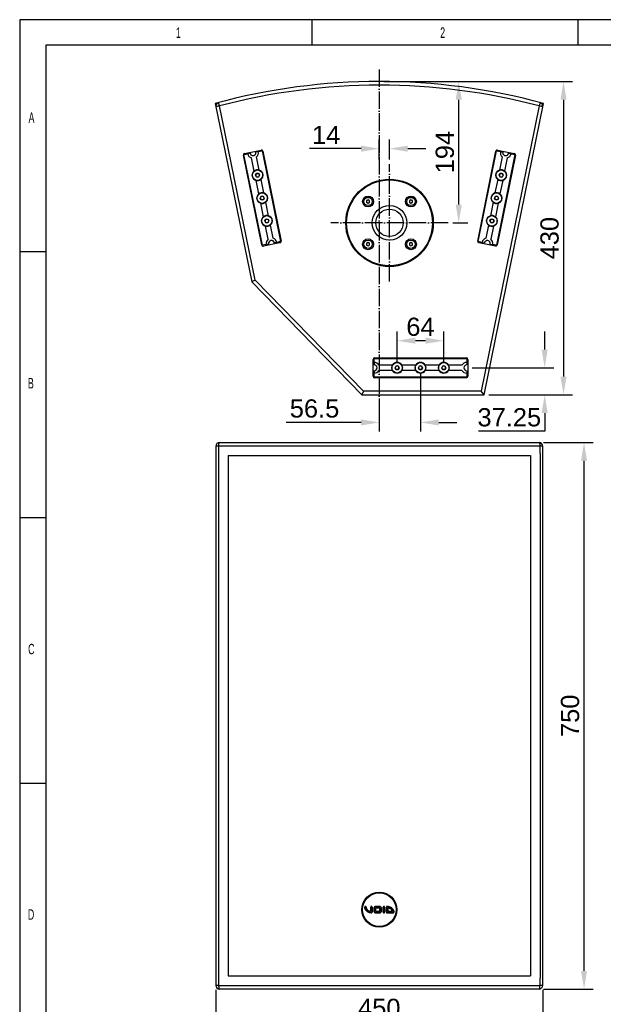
# Model space of a CAD drawing. Header units: millimetres. Extents: x 26293 to 29282, y 1612 to 3704.
# Tile 2 of 48: x 26293 to 27094, y 2353 to 3704. Entities that reach past the tile are written whole.
import ezdxf

# ---------------------------------------------------------------- set-up
doc = ezdxf.new("R2010")
doc.units = ezdxf.units.MM
doc.linetypes.add('ACAD_ISO04W100', pattern=[30, 24, -3, 0, -3])
for name, color, linetype in [('1', 7, 'Continuous'), ('2', 7, 'Continuous'), ('3', 1, 'ACAD_ISO04W100')]:
    doc.layers.add(name, color=color, linetype=linetype)
doc.styles.add('_TCW_TXTSTY_107', font='arial.ttf', dxfattribs={"width": 0.605, "height": 1.972126})
doc.styles.get("Standard").update_dxf_attribs({"font": 'arial.ttf'})
doc.dimstyles.new('ISO-25', dxfattribs={"dimscale": 10, "dimtxt": 2.5, "dimasz": 2.5, "dimexe": 1.25, "dimexo": 0.625, "dimtad": 1, "dimtoh": 1, "dimdsep": 46, "dimtxsty": 'Standard', "dimcen": 2.5, "dimadec": 1, "dimazin": 0, "dimtfac": 1, "dimtofl": 0, "dimtmove": 0, "dimatfit": 3, "dimfxl": 1, "dimarcsym": 0})

# ---------------------------------------------------------------- blocks, each defined once
blk = doc.blocks.new('*D0')
at = {"layer": '2', "color": 0, "lineweight": -2}
for p, q in [((26792.5, 3619.2), (27051.4, 3619.2)), ((27038.9, 3594.2), (27038.9, 3214.2)), ((26936.5, 3189.2), (27051.4, 3189.2))]:
    blk.add_line(p, q, dxfattribs=at)
at = {"layer": '2', "color": 0}
for points in [[(27034.8, 3594.2), (27043.1, 3594.2), (27038.9, 3619.2)], [(27034.8, 3214.2), (27043.1, 3214.2), (27038.9, 3189.2)]]:
    blk.add_solid(points, dxfattribs=at)
at = {"layer": 'Defpoints', "color": 0}
for p in [(26786.2, 3619.2), (26930.2, 3189.2), (27038.9, 3189.2)]:
    blk.add_point(p, dxfattribs=at)
at = {"layer": '2', "color": 0, "insert": (27019.9, 3404.2), "char_height": 25, "attachment_point": 5, "rotation": 90}
blk.add_mtext('430', dxfattribs=at)
blk = doc.blocks.new('*D1')
at = {"layer": '2', "color": 0, "lineweight": -2}
for p, q in [((26792.5, 3619.2), (26907.7, 3619.2)), ((26895.2, 3450.2), (26895.2, 3594.2)), ((26887, 3425.2), (26907.7, 3425.2))]:
    blk.add_line(p, q, dxfattribs=at)
at = {"layer": '2', "color": 0}
for points in [[(26891, 3594.2), (26899.4, 3594.2), (26895.2, 3619.2)], [(26891, 3450.2), (26899.4, 3450.2), (26895.2, 3425.2)]]:
    blk.add_solid(points, dxfattribs=at)
at = {"layer": 'Defpoints', "color": 0}
for p in [(26786.2, 3619.2), (26895.2, 3619.2), (26880.7, 3425.2)]:
    blk.add_point(p, dxfattribs=at)
at = {"layer": '2', "color": 0, "insert": (26876.2, 3522.2), "char_height": 25, "attachment_point": 5, "rotation": 90}
blk.add_mtext('194', dxfattribs=at)
blk = doc.blocks.new('*D2')
at = {"layer": '2', "color": 0, "lineweight": -2}
for p, q in [((26761.2, 3527), (26690.4, 3527)), ((26786.2, 3511.9), (26786.2, 3539.5)), ((26800.2, 3511.9), (26800.2, 3539.5)), ((26825.2, 3527), (26850.2, 3527))]:
    blk.add_line(p, q, dxfattribs=at)
at = {"layer": '2', "color": 0}
for points in [[(26761.2, 3531.1), (26761.2, 3522.8), (26786.2, 3527)], [(26825.2, 3531.1), (26825.2, 3522.8), (26800.2, 3527)]]:
    blk.add_solid(points, dxfattribs=at)
at = {"layer": 'Defpoints', "color": 0}
for p in [(26786.2, 3527), (26786.2, 3505.6), (26800.2, 3505.6)]:
    blk.add_point(p, dxfattribs=at)
at = {"layer": '2', "color": 0, "insert": (26713.3, 3545.8), "char_height": 25, "attachment_point": 5}
blk.add_mtext('14', dxfattribs=at)
blk = doc.blocks.new('*D3')
at = {"layer": '2', "color": 0, "lineweight": -2}
for p, q in [((26562.1, 2372.5), (26562.1, 2316.2)), ((27010.4, 2372.5), (27010.4, 2316.2)), ((26587.1, 2328.7), (26985.4, 2328.7))]:
    blk.add_line(p, q, dxfattribs=at)
at = {"layer": '2', "color": 0}
for points in [[(26587.1, 2332.9), (26587.1, 2324.5), (26562.1, 2328.7)], [(26985.4, 2332.9), (26985.4, 2324.5), (27010.4, 2328.7)]]:
    blk.add_solid(points, dxfattribs=at)
at = {"layer": 'Defpoints', "color": 0}
for p in [(26562.1, 2378.7), (27010.4, 2378.7), (27010.4, 2328.7)]:
    blk.add_point(p, dxfattribs=at)
at = {"layer": '2', "color": 0, "insert": (26786.2, 2347.7), "char_height": 25, "attachment_point": 5}
blk.add_mtext('450', dxfattribs=at)
blk = doc.blocks.new('*D4')
at = {"layer": '2', "color": 0, "lineweight": -2}
for p, q in [((27011.7, 3123.7), (27079.6, 3123.7)), ((27067.1, 2398.7), (27067.1, 3098.7)), ((27011.7, 2373.7), (27079.6, 2373.7))]:
    blk.add_line(p, q, dxfattribs=at)
at = {"layer": '2', "color": 0}
for points in [[(27062.9, 3098.7), (27071.2, 3098.7), (27067.1, 3123.7)], [(27062.9, 2398.7), (27071.2, 2398.7), (27067.1, 2373.7)]]:
    blk.add_solid(points, dxfattribs=at)
at = {"layer": 'Defpoints', "color": 0}
for p in [(27005.4, 3123.7), (27067.1, 3123.7), (27005.4, 2373.7)]:
    blk.add_point(p, dxfattribs=at)
at = {"layer": '2', "color": 0, "insert": (27048, 2748.7), "char_height": 25, "attachment_point": 5, "rotation": 90}
blk.add_mtext('750', dxfattribs=at)
blk = doc.blocks.new('*D13')
at = {"layer": '2', "color": 0, "lineweight": -2}
for p, q in [((26810.7, 3232.5), (26810.7, 3275.9)), ((26874.7, 3232.5), (26874.7, 3275.9)), ((26849.7, 3263.4), (26835.7, 3263.4))]:
    blk.add_line(p, q, dxfattribs=at)
at = {"layer": '2', "color": 0}
for points in [[(26835.7, 3267.6), (26835.7, 3259.3), (26810.7, 3263.4)], [(26849.7, 3267.6), (26849.7, 3259.3), (26874.7, 3263.4)]]:
    blk.add_solid(points, dxfattribs=at)
at = {"layer": 'Defpoints', "color": 0}
for p in [(26810.7, 3263.4), (26810.7, 3226.3), (26874.7, 3226.3)]:
    blk.add_point(p, dxfattribs=at)
at = {"layer": '2', "color": 0, "insert": (26842.7, 3282.4), "char_height": 25, "attachment_point": 5}
blk.add_mtext('64', dxfattribs=at)
blk = doc.blocks.new('*D17')
at = {"layer": '2', "color": 0, "lineweight": -2}
for p, q in [((27013.1, 3251.3), (27013.1, 3276.3)), ((26913.8, 3226.3), (27025.6, 3226.3)), ((26936.5, 3189.2), (27025.6, 3189.2)), ((27013.1, 3164.2), (27013.1, 3139.2)), ((27013.1, 3139.2), (26922.3, 3139.2))]:
    blk.add_line(p, q, dxfattribs=at)
at = {"layer": '2', "color": 0}
for points in [[(27008.9, 3251.3), (27017.3, 3251.3), (27013.1, 3226.3)], [(27008.9, 3164.2), (27017.3, 3164.2), (27013.1, 3189.2)]]:
    blk.add_solid(points, dxfattribs=at)
at = {"layer": 'Defpoints', "color": 0}
for p in [(26907.6, 3226.3), (26930.2, 3189.2), (27013.1, 3189.2)]:
    blk.add_point(p, dxfattribs=at)
at = {"layer": '2', "color": 0, "insert": (26964.6, 3158.2), "char_height": 25, "attachment_point": 5}
blk.add_mtext('37.25', dxfattribs=at)
blk = doc.blocks.new('*D18')
at = {"layer": '2', "color": 0, "lineweight": -2}
for p, q in [((26842.7, 3220), (26842.7, 3138.8)), ((26786.2, 3182.9), (26786.2, 3138.8)), ((26761.2, 3151.3), (26658.6, 3151.3)), ((26867.7, 3151.3), (26892.7, 3151.3))]:
    blk.add_line(p, q, dxfattribs=at)
at = {"layer": '2', "color": 0}
for points in [[(26761.2, 3155.4), (26761.2, 3147.1), (26786.2, 3151.3)], [(26867.7, 3155.4), (26867.7, 3147.1), (26842.7, 3151.3)]]:
    blk.add_solid(points, dxfattribs=at)
at = {"layer": 'Defpoints', "color": 0}
for p in [(26842.7, 3226.3), (26786.2, 3189.2), (26786.2, 3151.3)]:
    blk.add_point(p, dxfattribs=at)
at = {"layer": '2', "color": 0, "insert": (26697.4, 3170.3), "char_height": 25, "attachment_point": 5}
blk.add_mtext('56.5', dxfattribs=at)

msp = doc.modelspace()

# ---------------------------------------------------------------- linework, layer by layer
for p, q in [((29282.059, 3703.961), (26292.959, 3703.961)), ((26292.959, 3703.961), (26292.959, 1611.591)), ((26693.935, 3668.99), (26693.935, 3703.961)), ((27058.459, 3703.961), (27058.459, 3668.99)), ((29246.722, 3668.99), (26328.722, 3668.99)), ((26328.722, 3668.99), (26328.722, 1646.451)), ((26329.411, 3385.272), (26292.958, 3385.272)), ((26292.958, 3020.747), (26329.411, 3020.747)), ((26292.958, 2656.223), (26328.722, 2656.223))]:
    msp.add_line(p, q)
at = {"layer": '1'}
for p, q in [((26561.246, 3589.161), (26611.246, 3344.161)), ((26567.085, 3585.552), (26562.186, 3584.552)), ((26567.085, 3585.552), (26565.802, 3590.384)), ((26615.851, 3346.598), (26567.085, 3585.552)), ((27005.413, 3585.55), (26926.157, 3194.161)), ((26930.246, 3189.161), (27011.246, 3589.161)), ((27006.697, 3590.382), (27005.413, 3585.55)), ((27010.314, 3584.557), (27005.413, 3585.55)), ((26624.893, 3394.811), (26599.738, 3518.071)), ((26600.5, 3518.839), (26605.693, 3519.898)), ((26625.895, 3394.404), (26600.5, 3518.839)), ((26601.298, 3520.43), (26624.029, 3525.069)), ((26609.024, 3520.578), (26605.693, 3519.898)), ((26614.509, 3496.203), (26610.818, 3514.29)), ((26620.194, 3522.858), (26616.863, 3522.178)), ((26621.368, 3497.602), (26617.677, 3515.69)), ((26620.194, 3522.858), (26625.387, 3523.918)), ((26625.387, 3523.918), (26650.782, 3399.483)), ((26626.389, 3523.51), (26651.544, 3400.25)), ((26921.254, 3400.211), (26946.222, 3523.508)), ((26922.017, 3399.444), (26947.223, 3523.918)), ((26972.118, 3518.877), (26946.912, 3394.403)), ((26947.223, 3523.918), (26952.418, 3522.866)), ((26972.881, 3518.11), (26947.913, 3394.813)), ((26948.579, 3525.072), (26971.318, 3520.467)), ((26954.946, 3515.702), (26951.283, 3497.609)), ((26952.418, 3522.866), (26955.75, 3522.191)), ((26961.807, 3514.312), (26958.143, 3496.22)), ((26963.591, 3520.603), (26966.924, 3519.929)), ((26966.924, 3519.929), (26972.118, 3518.877)), ((26616.356, 3490.514), (26617.799, 3493.014)), ((26617.799, 3488.014), (26616.356, 3490.514)), ((26617.799, 3493.014), (26620.686, 3493.014)), ((26620.686, 3488.014), (26617.799, 3488.014)), ((26620.686, 3493.014), (26622.129, 3490.514)), ((26622.129, 3490.514), (26620.686, 3488.014)), ((26950.532, 3490.524), (26951.975, 3493.024)), ((26951.975, 3488.024), (26950.532, 3490.524)), ((26951.975, 3493.024), (26954.862, 3493.024)), ((26954.862, 3488.024), (26951.975, 3488.024)), ((26954.862, 3493.024), (26956.306, 3490.524)), ((26956.306, 3490.524), (26954.862, 3488.024)), ((26620.908, 3464.849), (26617.117, 3483.426)), ((26627.767, 3466.249), (26623.975, 3484.826)), ((26948.694, 3484.828), (26944.931, 3466.245)), ((26955.555, 3483.439), (26951.792, 3464.856)), ((26622.754, 3459.161), (26624.198, 3461.661)), ((26624.198, 3456.661), (26622.754, 3459.161)), ((26624.198, 3461.661), (26627.084, 3461.661)), ((26627.084, 3461.661), (26628.528, 3459.161)), ((26628.528, 3459.161), (26627.084, 3456.661)), ((26944.181, 3459.161), (26945.624, 3461.661)), ((26945.624, 3456.661), (26944.181, 3459.161)), ((26945.624, 3461.661), (26948.511, 3461.661)), ((26948.511, 3461.661), (26949.955, 3459.161)), ((26949.955, 3459.161), (26948.511, 3456.661)), ((26627.307, 3433.495), (26623.516, 3452.072)), ((26627.084, 3456.661), (26624.198, 3456.661)), ((26634.165, 3434.895), (26630.374, 3453.472)), ((26770.904, 3456.815), (26768.904, 3455.66)), ((26768.904, 3455.66), (26768.904, 3453.351)), ((26768.904, 3453.351), (26770.904, 3452.196)), ((26772.904, 3455.66), (26770.904, 3456.815)), ((26770.904, 3452.196), (26772.904, 3453.351)), ((26772.904, 3453.351), (26772.904, 3455.66)), ((26829.594, 3456.815), (26827.594, 3455.66)), ((26827.594, 3455.66), (26827.594, 3453.351)), ((26827.594, 3453.351), (26829.594, 3452.196)), ((26831.594, 3455.66), (26829.594, 3456.815)), ((26829.594, 3452.196), (26831.594, 3453.351)), ((26831.594, 3453.351), (26831.594, 3455.66)), ((26942.343, 3453.465), (26938.58, 3434.882)), ((26949.204, 3452.076), (26945.441, 3433.493)), ((26948.511, 3456.661), (26945.624, 3456.661)), ((26629.153, 3427.807), (26630.596, 3430.307)), ((26630.596, 3425.307), (26629.153, 3427.807)), ((26633.606, 3402.631), (26629.914, 3420.719)), ((26630.596, 3430.307), (26633.483, 3430.307)), ((26633.483, 3425.307), (26630.596, 3425.307)), ((26633.483, 3430.307), (26634.927, 3427.807)), ((26634.927, 3427.807), (26633.483, 3425.307)), ((26640.464, 3404.031), (26636.773, 3422.118)), ((26935.992, 3422.102), (26932.328, 3404.009)), ((26937.83, 3427.797), (26939.273, 3430.297)), ((26939.273, 3425.297), (26937.83, 3427.797)), ((26942.853, 3420.712), (26939.189, 3402.619)), ((26939.273, 3430.297), (26942.16, 3430.297)), ((26942.16, 3425.297), (26939.273, 3425.297)), ((26942.16, 3430.297), (26943.603, 3427.797)), ((26943.603, 3427.797), (26942.16, 3425.297)), ((26631.088, 3395.463), (26625.895, 3394.404)), ((26649.984, 3397.891), (26627.253, 3393.252)), ((26634.419, 3396.143), (26631.088, 3395.463)), ((26645.589, 3398.423), (26642.258, 3397.743)), ((26650.782, 3399.483), (26645.589, 3398.423)), ((26770.904, 3398.125), (26768.904, 3396.97)), ((26768.904, 3396.97), (26768.904, 3394.661)), ((26768.904, 3394.661), (26770.904, 3393.506)), ((26772.904, 3396.97), (26770.904, 3398.125)), ((26770.904, 3393.506), (26772.904, 3394.661)), ((26772.904, 3394.661), (26772.904, 3396.97)), ((26829.594, 3398.125), (26827.594, 3396.97)), ((26827.594, 3396.97), (26827.594, 3394.661)), ((26827.594, 3394.661), (26829.594, 3393.506)), ((26831.594, 3396.97), (26829.594, 3398.125)), ((26829.594, 3393.506), (26831.594, 3394.661)), ((26831.594, 3394.661), (26831.594, 3396.97)), ((26927.212, 3398.392), (26922.017, 3399.444)), ((26945.556, 3393.249), (26922.818, 3397.854)), ((26927.212, 3398.392), (26930.544, 3397.718)), ((26938.385, 3396.13), (26941.718, 3395.455)), ((26946.912, 3394.403), (26941.718, 3395.455)), ((26615.851, 3346.598), (26611.246, 3344.161)), ((26611.246, 3344.161), (26762.246, 3189.161)), ((26764.355, 3194.161), (26615.851, 3346.598)), ((26777.783, 3214.661), (26777.783, 3237.861)), ((26779.183, 3238.961), (26906.183, 3238.961)), ((26779.183, 3233.661), (26779.183, 3238.961)), ((26779.183, 3233.661), (26779.183, 3230.261)), ((26779.783, 3239.861), (26905.583, 3239.861)), ((26804.163, 3229.761), (26785.703, 3229.761)), ((26836.163, 3229.761), (26817.203, 3229.761)), ((26868.163, 3229.761), (26849.203, 3229.761)), ((26899.663, 3229.761), (26881.203, 3229.761)), ((26906.183, 3238.961), (26906.183, 3233.661)), ((26906.183, 3233.661), (26906.183, 3230.261)), ((26907.583, 3237.861), (26907.583, 3214.661)), ((26779.183, 3222.261), (26779.183, 3218.861)), ((26779.183, 3213.561), (26779.183, 3218.861)), ((26804.163, 3222.761), (26785.703, 3222.761)), ((26807.796, 3226.261), (26809.239, 3228.761)), ((26809.239, 3223.761), (26807.796, 3226.261)), ((26809.239, 3228.761), (26812.126, 3228.761)), ((26812.126, 3223.761), (26809.239, 3223.761)), ((26812.126, 3228.761), (26813.569, 3226.261)), ((26813.569, 3226.261), (26812.126, 3223.761)), ((26836.163, 3222.761), (26817.203, 3222.761)), ((26839.796, 3226.261), (26841.239, 3228.761)), ((26841.239, 3223.761), (26839.796, 3226.261)), ((26841.239, 3228.761), (26844.126, 3228.761)), ((26844.126, 3223.761), (26841.239, 3223.761)), ((26844.126, 3228.761), (26845.569, 3226.261)), ((26845.569, 3226.261), (26844.126, 3223.761)), ((26868.163, 3222.761), (26849.203, 3222.761)), ((26871.796, 3226.261), (26873.239, 3228.761)), ((26873.239, 3223.761), (26871.796, 3226.261)), ((26873.239, 3228.761), (26876.126, 3228.761)), ((26876.126, 3223.761), (26873.239, 3223.761)), ((26876.126, 3228.761), (26877.569, 3226.261)), ((26877.569, 3226.261), (26876.126, 3223.761)), ((26899.663, 3222.761), (26881.203, 3222.761)), ((26906.183, 3222.261), (26906.183, 3218.861)), ((26906.183, 3218.861), (26906.183, 3213.561)), ((26906.183, 3213.561), (26779.183, 3213.561)), ((26905.583, 3212.661), (26779.783, 3212.661)), ((26764.355, 3194.161), (26762.246, 3189.161)), ((26762.246, 3189.161), (26930.246, 3189.161)), ((26926.157, 3194.161), (26764.355, 3194.161)), ((26930.246, 3189.161), (26926.157, 3194.161)), ((26567.078, 3123.712), (27005.406, 3123.712)), ((26562.078, 3118.712), (26562.078, 2378.712)), ((26565.795, 3118.712), (26562.078, 3118.712)), ((26565.795, 3118.712), (26565.795, 2378.712)), ((27006.69, 3118.712), (26565.795, 3118.712)), ((27006.69, 3108.712), (27006.69, 3118.712)), ((27010.406, 3118.712), (27006.69, 3118.712)), ((27006.69, 3108.712), (27006.69, 2388.712)), ((27010.406, 3108.712), (27010.406, 3118.712)), ((27010.406, 2388.712), (27010.406, 3108.712)), ((26578.692, 3105.712), (26993.801, 3105.712)), ((26578.692, 3105.712), (26578.692, 2391.712)), ((26993.801, 3105.712), (26993.801, 2391.712)), ((26766.246, 2486.212), (26766.396, 2486.212)), ((26768.246, 2486.212), (26768.096, 2486.212)), ((26774.496, 2480.27), (26774.496, 2486.212)), ((26774.646, 2486.212), (26774.496, 2486.212)), ((26774.646, 2486.212), (26774.646, 2480.101)), ((26776.346, 2479.212), (26776.346, 2486.212)), ((26776.346, 2486.212), (26776.496, 2486.212)), ((26776.496, 2486.212), (26776.496, 2479.212)), ((26780.654, 2487.062), (26780.654, 2487.212)), ((26780.654, 2487.212), (26787.336, 2487.212)), ((26787.336, 2487.062), (26780.654, 2487.062)), ((26787.336, 2487.062), (26787.336, 2487.212)), ((26791.496, 2479.212), (26791.496, 2486.212)), ((26791.496, 2486.212), (26791.646, 2486.212)), ((26791.646, 2486.212), (26791.646, 2479.212)), ((26793.346, 2479.212), (26793.346, 2486.212)), ((26793.346, 2486.212), (26793.496, 2486.212)), ((26793.496, 2486.212), (26793.496, 2479.212)), ((26795.996, 2479.212), (26795.996, 2486.212)), ((26796.146, 2486.212), (26795.996, 2486.212)), ((26796.146, 2486.212), (26796.146, 2479.212)), ((26796.996, 2487.212), (26796.996, 2487.062)), ((26775.496, 2478.212), (26775.496, 2478.362)), ((26776.346, 2479.212), (26776.496, 2479.212)), ((26778.996, 2485.554), (26779.146, 2485.554)), ((26778.996, 2479.87), (26778.996, 2485.554)), ((26778.996, 2479.87), (26779.146, 2479.87)), ((26779.146, 2485.554), (26779.146, 2479.87)), ((26780.654, 2478.212), (26780.654, 2478.362)), ((26780.654, 2478.362), (26787.338, 2478.362)), ((26787.338, 2478.212), (26780.654, 2478.212)), ((26780.846, 2485.362), (26787.146, 2485.362)), ((26780.846, 2485.362), (26780.996, 2485.212)), ((26780.846, 2480.062), (26780.846, 2485.362)), ((26780.996, 2480.212), (26780.846, 2480.062)), ((26787.146, 2480.062), (26780.846, 2480.062)), ((26786.996, 2485.212), (26780.996, 2485.212)), ((26780.996, 2485.212), (26780.996, 2480.212)), ((26780.996, 2480.212), (26786.996, 2480.212)), ((26787.146, 2485.362), (26786.996, 2485.212)), ((26786.996, 2480.212), (26786.996, 2485.212)), ((26786.996, 2480.212), (26787.146, 2480.062)), ((26787.146, 2485.362), (26787.146, 2480.062)), ((26787.338, 2478.212), (26787.338, 2478.362)), ((26788.846, 2479.87), (26788.846, 2485.552)), ((26788.846, 2485.552), (26788.996, 2485.552)), ((26788.846, 2479.87), (26788.996, 2479.87)), ((26788.996, 2485.552), (26788.996, 2479.87)), ((26791.496, 2479.212), (26791.646, 2479.212)), ((26793.346, 2479.212), (26793.496, 2479.212)), ((26796.146, 2479.212), (26795.996, 2479.212)), ((26805.246, 2478.212), (26796.974, 2478.212)), ((26796.975, 2478.362), (26805.246, 2478.362)), ((26797.846, 2480.062), (26797.846, 2485.322)), ((26797.846, 2480.062), (26797.996, 2480.212)), ((26804.327, 2480.062), (26797.846, 2480.062)), ((26797.996, 2485.154), (26797.996, 2480.212)), ((26797.996, 2480.212), (26804.143, 2480.212)), ((26805.246, 2478.212), (26805.246, 2478.362)), ((26578.692, 2391.712), (26993.801, 2391.712)), ((26565.795, 2378.712), (26562.078, 2378.712)), ((26565.795, 2378.712), (27006.69, 2378.712)), ((27006.69, 2378.712), (27006.69, 2388.712)), ((27010.406, 2378.712), (27006.69, 2378.712)), ((27010.406, 2378.712), (27010.406, 2388.712)), ((27005.406, 2373.712), (26567.078, 2373.712))]:
    msp.add_line(p, q, dxfattribs=at)
at = {"layer": '1', "flags": 128}
for points in [[(26565.795, 3118.712), (26565.82, 3119.687), (26565.893, 3120.625), (26566.011, 3121.49), (26566.171, 3122.247), (26566.365, 3122.869), (26566.587, 3123.331), (26566.828, 3123.616), (26567.078, 3123.712)], [(27005.406, 3123.712), (27005.657, 3123.616), (27005.897, 3123.331), (27006.119, 3122.869), (27006.314, 3122.247), (27006.473, 3121.49), (27006.592, 3120.625), (27006.665, 3119.687), (27006.69, 3118.712)], [(26565.795, 2378.712), (26565.82, 2377.736), (26565.893, 2376.798), (26566.011, 2375.934), (26566.171, 2375.176), (26566.365, 2374.554), (26566.587, 2374.092), (26566.828, 2373.808), (26567.078, 2373.712)], [(27005.406, 2373.712), (27005.657, 2373.808), (27005.897, 2374.092), (27006.119, 2374.554), (27006.314, 2375.176), (27006.473, 2375.934), (27006.592, 2376.798), (27006.665, 2377.736), (27006.69, 2378.712)]]:
    msp.add_lwpolyline(points, dxfattribs=at)
at = {"layer": '1'}
for centre, radius in [((26619.242, 3490.514), 7.25), ((26953.419, 3490.524), 7.25), ((26800.249, 3425.161), 60), ((26800.249, 3425.161), 59), ((26625.641, 3459.161), 7.25), ((26770.904, 3454.506), 7.5), ((26770.904, 3454.506), 5.67), ((26829.594, 3454.506), 7.5), ((26829.594, 3454.506), 5.67), ((26947.068, 3459.161), 7.25), ((26800.249, 3425.161), 23.75), ((26632.04, 3427.807), 7.25), ((26800.249, 3425.161), 18.75), ((26940.717, 3427.797), 7.25), ((26770.904, 3395.816), 7.5), ((26770.904, 3395.816), 5.67), ((26829.594, 3395.816), 7.5), ((26829.594, 3395.816), 5.67), ((26810.683, 3226.261), 7.25), ((26842.683, 3226.261), 7.25), ((26842.683, 3226.261), 7.25), ((26874.683, 3226.261), 7.25), ((26786.246, 2482.712), 24), ((26786.246, 2482.712), 23.1)]:
    msp.add_circle(centre, radius, dxfattribs=at)
for centre, radius, start, end in [((26786.246, 2760.411), 858.75, 74.810713, 105.189287), ((26786.246, 2760.411), 853.75, 75.125464, 104.875016), ((26567.085, 3585.552), 5, 104.874536, 191.534621), ((27005.413, 3585.55), 5, 348.552404, 75.124984), ((26601.698, 3518.471), 2, 101.534621, 191.534621), ((26612.944, 3521.378), 7.4, 191.534621, 253.307168), ((26612.944, 3521.378), 4, 191.534621, 11.534621), ((26612.944, 3521.378), 7.4, 309.762073, 11.534621), ((26624.429, 3523.11), 2, 11.534621, 101.534621), ((26948.182, 3523.112), 2, 78.552404, 168.552404), ((26959.671, 3521.397), 7.4, 168.552404, 230.324951), ((26959.671, 3521.397), 4, 168.552404, 348.552404), ((26959.671, 3521.397), 7.4, 286.779856, 348.552404), ((26970.921, 3518.507), 2, 348.552404, 78.552404), ((26619.242, 3490.514), 7.4, 129.762073, 253.307168), ((26619.242, 3490.514), 7.4, 73.307168, 129.762073), ((26619.242, 3490.514), 2.5, 150, 210), ((26619.242, 3490.514), 2.5, 90, 150), ((26619.242, 3490.514), 2.5, 210, 270), ((26619.242, 3490.514), 2.5, 30, 90), ((26619.242, 3490.514), 2.5, 270, 330), ((26619.242, 3490.514), 7.4, 309.762073, 73.307168), ((26619.242, 3490.514), 2.5, 330, 30), ((26953.419, 3490.524), 7.4, 106.779856, 230.324951), ((26953.419, 3490.524), 2.5, 150, 210), ((26953.419, 3490.524), 2.5, 90, 150), ((26953.419, 3490.524), 2.5, 210, 270), ((26953.419, 3490.524), 7.4, 50.237927, 106.692832), ((26953.419, 3490.524), 2.5, 30, 90), ((26953.419, 3490.524), 2.5, 270, 330), ((26953.419, 3490.524), 7.4, 286.779856, 50.324951), ((26953.419, 3490.524), 2.5, 330, 30), ((26619.242, 3490.514), 7.4, 253.307168, 309.762073), ((26953.419, 3490.524), 7.4, 230.237927, 286.692832), ((26625.641, 3459.161), 7.4, 129.762073, 253.307168), ((26625.641, 3459.161), 7.4, 73.307168, 129.762073), ((26625.641, 3459.161), 2.5, 150, 210), ((26625.641, 3459.161), 2.5, 90, 150), ((26625.641, 3459.161), 2.5, 30, 90), ((26625.641, 3459.161), 7.4, 309.762073, 73.307168), ((26625.641, 3459.161), 2.5, 330, 30), ((26947.068, 3459.161), 7.4, 106.779856, 230.324951), ((26947.068, 3459.161), 2.5, 150, 210), ((26947.068, 3459.161), 2.5, 90, 150), ((26947.068, 3459.161), 7.4, 50.237927, 106.692832), ((26947.068, 3459.161), 2.5, 30, 90), ((26947.068, 3459.161), 7.4, 286.779856, 50.324951), ((26947.068, 3459.161), 2.5, 330, 30), ((26625.641, 3459.161), 2.5, 210, 270), ((26625.641, 3459.161), 7.4, 253.307168, 309.762073), ((26625.641, 3459.161), 2.5, 270, 330), ((26770.904, 3454.506), 2, 120, 180), ((26770.904, 3454.506), 2, 180, 240), ((26770.904, 3454.506), 2, 60, 120), ((26770.904, 3454.506), 2, 240, 300), ((26770.904, 3454.506), 2, 0, 60), ((26770.904, 3454.506), 2, 300, 0), ((26829.594, 3454.506), 2, 120, 180), ((26829.594, 3454.506), 2, 180, 240), ((26829.594, 3454.506), 2, 60, 120), ((26829.594, 3454.506), 2, 240, 300), ((26829.594, 3454.506), 2, 0, 60), ((26829.594, 3454.506), 2, 300, 0), ((26947.068, 3459.161), 7.4, 230.237927, 286.692832), ((26947.068, 3459.161), 2.5, 210, 270), ((26947.068, 3459.161), 2.5, 270, 330), ((26632.04, 3427.807), 7.4, 129.762073, 253.307168), ((26632.04, 3427.807), 7.4, 73.307168, 129.762073), ((26632.04, 3427.807), 7.4, 309.762073, 73.307168), ((26940.717, 3427.797), 7.4, 106.779856, 230.324951), ((26940.717, 3427.797), 7.4, 50.237927, 106.692832), ((26940.717, 3427.797), 7.4, 286.779856, 50.324951), ((26632.04, 3427.807), 2.5, 150, 210), ((26632.04, 3427.807), 2.5, 90, 150), ((26632.04, 3427.807), 2.5, 210, 270), ((26632.04, 3427.807), 7.4, 253.307168, 309.762073), ((26632.04, 3427.807), 2.5, 30, 90), ((26632.04, 3427.807), 2.5, 270, 330), ((26632.04, 3427.807), 2.5, 330, 30), ((26940.717, 3427.797), 7.4, 230.237927, 286.692832), ((26940.717, 3427.797), 2.5, 150, 210), ((26940.717, 3427.797), 2.5, 90, 150), ((26940.717, 3427.797), 2.5, 210, 270), ((26940.717, 3427.797), 2.5, 30, 90), ((26940.717, 3427.797), 2.5, 270, 330), ((26940.717, 3427.797), 2.5, 330, 30), ((26626.853, 3395.211), 2, 191.534621, 281.534621), ((26638.339, 3396.943), 7.4, 129.762073, 191.534621), ((26638.339, 3396.943), 4, 11.534621, 191.534621), ((26638.339, 3396.943), 7.4, 11.534621, 73.307168), ((26649.584, 3399.85), 2, 281.534621, 11.534621), ((26770.904, 3395.816), 2, 120, 180), ((26770.904, 3395.816), 2, 180, 240), ((26770.904, 3395.816), 2, 60, 120), ((26770.904, 3395.816), 2, 240, 300), ((26770.904, 3395.816), 2, 0, 60), ((26770.904, 3395.816), 2, 300, 0), ((26829.594, 3395.816), 2, 120, 180), ((26829.594, 3395.816), 2, 180, 240), ((26829.594, 3395.816), 2, 60, 120), ((26829.594, 3395.816), 2, 240, 300), ((26829.594, 3395.816), 2, 0, 60), ((26829.594, 3395.816), 2, 300, 0), ((26923.215, 3399.814), 2, 168.552404, 258.552404), ((26934.465, 3396.924), 7.4, 106.779856, 168.552404), ((26934.465, 3396.924), 4, 348.552404, 168.552404), ((26934.465, 3396.924), 7.4, 348.552404, 50.324951), ((26945.953, 3395.21), 2, 258.552404, 348.552404), ((26779.783, 3237.861), 2, 90, 180), ((26779.183, 3226.261), 7.4, 28.227452, 90), ((26779.183, 3226.261), 4, 270, 90), ((26810.683, 3226.261), 7.4, 151.772548, 208.227452), ((26810.683, 3226.261), 7.4, 28.227452, 151.772548), ((26810.683, 3226.261), 7.4, 331.772548, 28.227452), ((26842.683, 3226.261), 7.4, 151.772548, 208.227452), ((26842.683, 3226.261), 7.4, 28.227452, 151.772548), ((26842.683, 3226.261), 7.4, 331.772548, 28.227452), ((26874.683, 3226.261), 7.4, 151.772548, 208.227452), ((26874.683, 3226.261), 7.4, 28.227452, 151.772548), ((26874.683, 3226.261), 7.4, 331.772548, 28.227452), ((26906.183, 3226.261), 7.4, 90, 151.772548), ((26906.183, 3226.261), 4, 90, 270), ((26905.583, 3237.861), 2, 0, 90), ((26779.183, 3226.261), 7.4, 270, 331.772548), ((26810.683, 3226.261), 7.4, 208.227452, 331.772548), ((26810.683, 3226.261), 2.5, 150, 210), ((26810.683, 3226.261), 2.5, 90, 150), ((26810.683, 3226.261), 2.5, 210, 270), ((26810.683, 3226.261), 2.5, 30, 90), ((26810.683, 3226.261), 2.5, 270, 330), ((26810.683, 3226.261), 2.5, 330, 30), ((26842.683, 3226.261), 7.4, 208.227452, 331.772548), ((26842.683, 3226.261), 2.5, 150, 210), ((26842.683, 3226.261), 2.5, 90, 150), ((26842.683, 3226.261), 2.5, 210, 270), ((26842.683, 3226.261), 2.5, 30, 90), ((26842.683, 3226.261), 2.5, 270, 330), ((26842.683, 3226.261), 2.5, 330, 30), ((26874.683, 3226.261), 7.4, 208.227452, 331.772548), ((26874.683, 3226.261), 2.5, 150, 210), ((26874.683, 3226.261), 2.5, 90, 150), ((26874.683, 3226.261), 2.5, 210, 270), ((26874.683, 3226.261), 2.5, 30, 90), ((26874.683, 3226.261), 2.5, 270, 330), ((26874.683, 3226.261), 2.5, 330, 30), ((26906.183, 3226.261), 7.4, 208.227452, 270), ((26779.783, 3214.661), 2, 180, 270), ((26905.583, 3214.661), 2, 270, 0), ((26567.078, 3118.712), 5, 90, 180), ((27005.406, 3118.712), 5, 0, 90), ((26767.246, 2486.212), 1, 0, 180), ((26767.246, 2486.212), 0.85, 0, 180), ((26775.496, 2486.212), 1, 0, 180), ((26775.496, 2486.212), 0.85, 0, 180), ((26780.654, 2485.554), 1.658, 90, 180), ((26780.654, 2485.554), 1.508, 90, 180), ((26787.336, 2485.552), 1.66, 0, 90), ((26787.336, 2485.552), 1.51, 0, 90), ((26792.496, 2486.212), 1, 0, 180), ((26792.496, 2486.212), 0.85, 0, 180), ((26796.996, 2486.212), 1, 90, 180), ((26796.996, 2486.212), 0.85, 90, 180), ((26775.496, 2479.212), 0.85, 270, 0), ((26775.496, 2479.212), 1, 270, 0), ((26780.654, 2479.87), 1.658, 180, 270), ((26780.654, 2479.87), 1.508, 180, 270), ((26787.338, 2479.87), 1.508, 270, 0), ((26787.338, 2479.87), 1.658, 270, 0), ((26792.496, 2479.212), 1, 180, 0), ((26792.496, 2479.212), 0.85, 180, 0), ((26796.996, 2479.212), 1, 180, 268.72779), ((26796.996, 2479.212), 0.85, 180, 268.620089), ((26805.246, 2479.212), 1, 270, 359.999304), ((26805.246, 2479.212), 0.85, 270, 359.998839), ((26567.078, 2378.712), 5, 180, 270), ((27005.406, 2378.712), 5, 270, 0)]:
    msp.add_arc(centre, radius, start, end, dxfattribs=at)
for points, knots in [([(26775.496, 2478.212), (26774.329, 2478.317), (26772.575, 2478.476), (26770.421, 2479.464), (26768.694, 2480.653), (26767.094, 2482.523), (26766.434, 2484.353), (26766.265, 2485.598), (26766.254, 2485.946), (26766.246, 2486.212)], [0, 0, 0, 0, 0.25754008, 0.38691953, 0.52085614, 0.72113431, 0.92271928, 0.94111503, 1, 1, 1, 1]), ([(26766.396, 2486.212), (26766.411, 2485.871), (26766.468, 2484.641), (26767.236, 2482.599), (26768.783, 2480.78), (26770.478, 2479.605), (26772.597, 2478.624), (26774.345, 2478.466), (26775.496, 2478.362)], [0, 0, 0, 0, 0.07691002, 0.27781968, 0.47790152, 0.60736709, 0.74164093, 1, 1, 1, 1]), ([(26774.646, 2480.101), (26773.954, 2480.218), (26772.525, 2480.458), (26770.652, 2481.453), (26769.205, 2482.824), (26768.495, 2484.112), (26768.156, 2485.246), (26768.119, 2485.838), (26768.096, 2486.212)], [0, 0, 0, 0, 0.21428694, 0.4422031, 0.63842424, 0.81866834, 0.88563113, 1, 1, 1, 1]), ([(26768.246, 2486.212), (26768.246, 2486.212), (26768.246, 2485.64), (26768.452, 2484.487), (26769.329, 2482.919), (26770.74, 2481.57), (26772.094, 2480.876), (26773.388, 2480.45), (26774.013, 2480.348), (26774.496, 2480.27)], [0, 0, 0, 0, 0.00000635, 0.18273366, 0.36553334, 0.56527955, 0.79803813, 0.8442753, 1, 1, 1, 1]), ([(26796.996, 2487.212), (26798.163, 2487.107), (26799.928, 2486.947), (26802.079, 2485.953), (26803.805, 2484.763), (26805.397, 2482.9), (26806.058, 2481.071), (26806.227, 2479.826), (26806.238, 2479.477), (26806.246, 2479.212)], [0, 0, 0, 0, 0.25756194, 0.38926809, 0.5208601, 0.72114801, 0.92273993, 0.94113597, 1, 1, 1, 1]), ([(26806.096, 2479.212), (26806.08, 2479.552), (26806.023, 2480.783), (26805.256, 2482.824), (26803.708, 2484.644), (26802.014, 2485.818), (26799.895, 2486.799), (26798.146, 2486.958), (26796.996, 2487.062)], [0, 0, 0, 0, 0.076887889, 0.277803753, 0.47789096, 0.607352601, 0.741622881, 1, 1, 1, 1]), ([(26774.496, 2480.27), (26774.497, 2480.268), (26774.499, 2480.266), (26774.515, 2480.248), (26774.545, 2480.214), (26774.591, 2480.163), (26774.627, 2480.122), (26774.645, 2480.102), (26774.646, 2480.101)], [0, 0, 0, 0, 0.12994105, 0.25925291, 0.44880309, 0.72703746, 0.99176227, 1, 1, 1, 1]), ([(26796.975, 2478.362), (26796.975, 2478.357), (26796.975, 2478.345), (26796.975, 2478.318), (26796.974, 2478.281), (26796.974, 2478.243), (26796.974, 2478.217), (26796.974, 2478.213), (26796.974, 2478.212)], [0, 0, 0, 0, 0.06728863, 0.14143113, 0.35610712, 0.57072125, 0.78534385, 1, 1, 1, 1]), ([(26797.846, 2485.322), (26798.112, 2485.288), (26799.165, 2485.154), (26800.995, 2484.527), (26802.707, 2483.248), (26803.871, 2481.693), (26804.163, 2480.651), (26804.327, 2480.062)], [0, 0, 0, 0, 0.09028843, 0.35693674, 0.63950815, 0.79612485, 1, 1, 1, 1]), ([(26797.996, 2485.154), (26797.995, 2485.155), (26797.993, 2485.157), (26797.977, 2485.176), (26797.946, 2485.21), (26797.901, 2485.261), (26797.864, 2485.302), (26797.846, 2485.322), (26797.846, 2485.322)], [0, 0, 0, 0, 0.12993131, 0.25923348, 0.44876945, 0.72698297, 0.99168794, 1, 1, 1, 1]), ([(26804.143, 2480.212), (26804.143, 2480.212), (26804.046, 2480.733), (26803.676, 2481.669), (26802.61, 2483.142), (26800.919, 2484.396), (26799.209, 2484.969), (26798.234, 2485.126), (26798.027, 2485.15), (26797.996, 2485.154)], [0, 0, 0, 0, 0.00000723, 0.18981735, 0.35236102, 0.64670876, 0.92531039, 0.98881722, 1, 1, 1, 1]), ([(26804.327, 2480.062), (26804.327, 2480.062), (26804.304, 2480.081), (26804.258, 2480.118), (26804.202, 2480.164), (26804.166, 2480.194), (26804.147, 2480.209), (26804.145, 2480.211), (26804.143, 2480.212)], [0, 0, 0, 0, 0.00803323, 0.29110823, 0.57293708, 0.75641803, 0.87780332, 1, 1, 1, 1]), ([(26806.246, 2479.212), (26806.244, 2479.212), (26806.239, 2479.212), (26806.204, 2479.212), (26806.155, 2479.212), (26806.115, 2479.212), (26806.096, 2479.212)], [0, 0, 0, 0, 0.24998953, 0.50000648, 0.75000577, 1, 1, 1, 1])]:
    msp.add_open_spline(points, degree=3, knots=knots, dxfattribs=at)
at = {"layer": '3'}
for p, q in [((26786.246, 3635.738), (26786.246, 3170.832)), ((26800.249, 3344.694), (26800.249, 3505.627)), ((26880.716, 3425.161), (26719.783, 3425.161))]:
    msp.add_line(p, q, dxfattribs=at)

# ---------------------------------------------------------------- texts
at = {"style": '_TCW_TXTSTY_107', "width": 0.605}
for s, p in [('1', (26507.312, 3679.011)), ('2', (26869.766, 3679.011)), ('A', (26305.127, 3562.422)), ('B', (26304.219, 3197.897)), ('C', (26304.504, 2833.128)), ('D', (26304.171, 2468.848))]:
    msp.add_text(s, height=14.378, dxfattribs=at).set_placement(p)

# ---------------------------------------------------------------- dimensions: what is measured, and where the dimension line sits
at = {"layer": '2'}
for base, p1, p2, picture, middle in [((27038.943, 3189.161), (26786.246, 3619.161), (26930.246, 3189.161), '*D0', (27019.92, 3404.161)), ((26895.196, 3619.161), (26880.716, 3425.161), (26786.246, 3619.161), '*D1', (26876.181, 3522.161)), ((27067.059, 3123.712), (27005.406, 2373.712), (27005.406, 3123.712), '*D4', (27048.045, 2748.712))]:
    dim = msp.add_linear_dim(base=base, p1=p1, p2=p2, angle=90, dimstyle='ISO-25', dxfattribs=at)
    dim.commit()
    dim.dimension.update_dxf_attribs({"geometry": picture, "text_midpoint": middle})
for base, p1, p2, picture, middle in [((26786.246, 3526.963), (26800.249, 3505.627), (26786.246, 3505.627), '*D2', (26713.318, 3545.764)), ((26810.683, 3263.42), (26874.683, 3226.261), (26810.683, 3226.261), '*D13', (26842.683, 3282.434))]:
    dim = msp.add_linear_dim(base=base, p1=p1, p2=p2, dimstyle='ISO-25', dxfattribs=at)
    dim.commit()
    dim.dimension.update_dxf_attribs({"geometry": picture, "text_midpoint": middle})
dim = msp.add_linear_dim(base=(27013.091, 3189.161), p1=(26907.583, 3226.261), p2=(26930.246, 3189.161), angle=90, text='37.25', dimstyle='ISO-25', dxfattribs=at)
dim.commit()
dim.dimension.update_dxf_attribs({"geometry": '*D17', "text_midpoint": (26964.575, 3158.183)})
for base, p1, p2, text, picture, middle in [((26786.246, 3151.251), (26842.683, 3226.261), (26786.246, 3189.161), '56.5', '*D18', (26697.433, 3170.265)), ((27010.406, 2328.69), (26562.078, 2378.712), (27010.406, 2378.712), '450', '*D3', (26786.242, 2347.705))]:
    dim = msp.add_linear_dim(base=base, p1=p1, p2=p2, text=text, dimstyle='ISO-25', dxfattribs=at)
    dim.commit()
    dim.dimension.update_dxf_attribs({"geometry": picture, "text_midpoint": middle})

doc.saveas('drawing.dxf')
